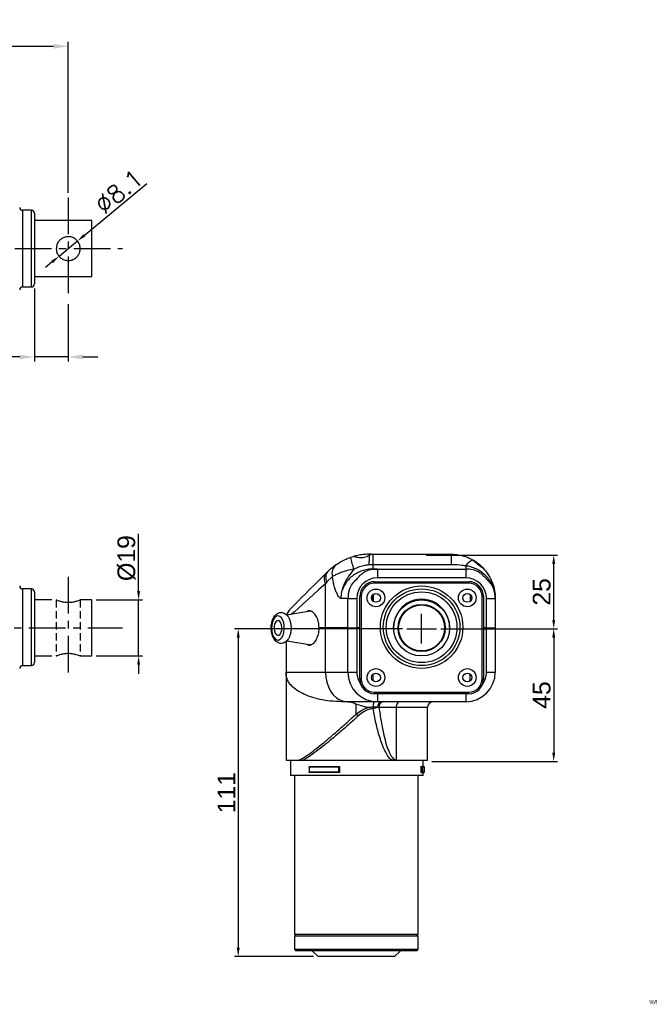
# Model space of a CAD drawing. Extents: x -901 to 3209, y -1525 to 2707.
# Tile 4 of 4: x -481 to -267, y -35 to 299. Entities that reach past the tile are written whole.
import ezdxf

# ---------------------------------------------------------------- set-up
doc = ezdxf.new("R2010")
doc.units = 0
doc.header["$LTSCALE"] = 10
doc.header["$MEASUREMENT"] = 0
doc.header["$PDMODE"] = 3
doc.linetypes.add('CENTER', pattern=[2, 1.25, -0.25, 0.25, -0.25])
doc.linetypes.add('HIDDEN', pattern=[0.375, 0.25, -0.125])
doc.layers.get('0').update_dxf_attribs({"linetype": 'CONTINUOUS'})
doc.layers.get('DEFPOINTS').update_dxf_attribs({"linetype": 'CONTINUOUS'})
for name, color, linetype in [('CE', 2, 'CENTER'), ('DIM', 4, 'CONTINUOUS'), ('DIM0', 4, 'CONTINUOUS'), ('HID', 1, 'HIDDEN')]:
    doc.layers.add(name, color=color, linetype=linetype)
doc.styles.get("Standard").update_dxf_attribs({"font": 'ARIAL.TTF'})
doc.dimstyles.new('FU-2D', dxfattribs={"dimscale": 0, "dimtxt": 5, "dimasz": 5, "dimexe": 1.25, "dimexo": 0.625, "dimgap": 1, "dimtad": 1, "dimdec": 4, "dimtxsty": 'STANDARD', "dimcen": 2.5, "dimazin": 3, "dimtfac": 1, "dimtdec": 4, "dimtmove": 0, "dimatfit": 3, "dimtolj": 1, "dimtzin": 0})

# ---------------------------------------------------------------- blocks, each defined once
blk = doc.blocks.new('*D32')
at = {"layer": 'DEFPOINTS', "color": 0}
for p in [(-456.18, 102.33), (-456.18, 83.33), (-440.3, 83.33)]:
    blk.add_point(p, dxfattribs=at)
at = {"layer": 'DIM', "color": 0}
for p, q in [((-440.3, 105.33), (-440.3, 124.72)), ((-454.68, 102.33), (-439, 102.33)), ((-440.3, 83.33), (-440.3, 102.33)), ((-454.68, 83.33), (-439, 83.33)), ((-440.3, 80.33), (-440.3, 77.33))]:
    blk.add_line(p, q, dxfattribs=at)
for points in [[(-440.8, 105.33), (-439.8, 105.33), (-440.3, 102.33)], [(-440.8, 80.33), (-439.8, 80.33), (-440.3, 83.33)]]:
    blk.add_solid(points, dxfattribs=at)
at = {"layer": 'DIM', "color": 0, "insert": (-444.37, 116.53), "char_height": 6, "attachment_point": 5, "rotation": 90}
blk.add_mtext('\\A1;{\\f????|b0|i0|c0|p54;%%c}19', dxfattribs=at)
blk = doc.blocks.new('*D35')
at = {"layer": 'DEFPOINTS', "color": 0}
for p in [(-461.06, 224.11), (-467.3, 218.95)]:
    blk.add_point(p, dxfattribs=at)
at = {"layer": 'DIM', "color": 0}
for p, q in [((-458.75, 226.02), (-437.52, 243.6)), ((-467.3, 218.95), (-461.06, 224.11)), ((-469.61, 217.03), (-471.92, 215.12))]:
    blk.add_line(p, q, dxfattribs=at)
for points in [[(-459.07, 226.41), (-458.43, 225.64), (-461.06, 224.11)], [(-469.93, 217.42), (-469.29, 216.65), (-467.3, 218.95)]]:
    blk.add_solid(points, dxfattribs=at)
at = {"layer": 'DIM', "color": 0, "insert": (-447.01, 240.94), "char_height": 6, "attachment_point": 5, "rotation": 39.6227}
blk.add_mtext('\\A1;{\\Ftxt,cns|c0;∅8.1}', dxfattribs=at)
blk = doc.blocks.new('*D42')
at = {"layer": 'DEFPOINTS', "color": 0}
for p in [(-339.28, 92.58), (-342.28, 47.58), (-299.45, 47.58)]:
    blk.add_point(p, dxfattribs=at)
at = {"layer": 'DIM', "color": 0}
for p, q in [((-337.78, 92.58), (-298.15, 92.58)), ((-299.45, 89.58), (-299.45, 50.58)), ((-340.78, 47.58), (-298.15, 47.58))]:
    blk.add_line(p, q, dxfattribs=at)
for points in [[(-299.95, 89.58), (-298.95, 89.58), (-299.45, 92.58)], [(-299.95, 50.58), (-298.95, 50.58), (-299.45, 47.58)]]:
    blk.add_solid(points, dxfattribs=at)
at = {"layer": 'DIM', "color": 0, "insert": (-303.51, 70.08), "char_height": 6, "attachment_point": 5, "rotation": 90}
blk.add_mtext('\\A1;45', dxfattribs=at)
blk = doc.blocks.new('*D43')
at = {"layer": 'DEFPOINTS', "color": 0}
for p in [(-349.28, 92.58), (-406.51, -18.67), (-379.43, -18.67)]:
    blk.add_point(p, dxfattribs=at)
at = {"layer": 'DIM', "color": 0}
for p, q in [((-350.78, 92.58), (-407.81, 92.58)), ((-406.51, 89.58), (-406.51, -15.67)), ((-380.93, -18.67), (-407.81, -18.67))]:
    blk.add_line(p, q, dxfattribs=at)
for points in [[(-407.01, 89.58), (-406.01, 89.58), (-406.51, 92.58)], [(-407.01, -15.67), (-406.01, -15.67), (-406.51, -18.67)]]:
    blk.add_solid(points, dxfattribs=at)
at = {"layer": 'DIM', "color": 0, "insert": (-410.52, 36.96), "char_height": 6, "attachment_point": 5, "rotation": 90}
blk.add_mtext('\\A1;111', dxfattribs=at)
blk = doc.blocks.new('*D44')
at = {"layer": 'DEFPOINTS', "color": 0}
for p in [(-344.28, 117.58), (-299.45, 117.58), (-339.28, 92.58)]:
    blk.add_point(p, dxfattribs=at)
at = {"layer": 'DIM', "color": 0}
for p, q in [((-342.78, 117.58), (-298.15, 117.58)), ((-299.45, 95.58), (-299.45, 114.58)), ((-337.78, 92.58), (-298.15, 92.58))]:
    blk.add_line(p, q, dxfattribs=at)
for points in [[(-299.95, 114.58), (-298.95, 114.58), (-299.45, 117.58)], [(-299.95, 95.58), (-298.95, 95.58), (-299.45, 92.58)]]:
    blk.add_solid(points, dxfattribs=at)
at = {"layer": 'DIM', "color": 0, "insert": (-303.52, 105.08), "char_height": 6, "attachment_point": 5, "rotation": 90}
blk.add_mtext('\\A1;25', dxfattribs=at)
blk = doc.blocks.new('*D45')
at = {"layer": 'DEFPOINTS', "color": 0}
for p in [(-475.66, 209.53), (-464.18, 204.15), (-475.66, 184.78)]:
    blk.add_point(p, dxfattribs=at)
at = {"layer": 'DIM', "color": 0}
for p, q in [((-475.66, 208.03), (-475.66, 183.28)), ((-464.18, 202.65), (-464.18, 183.28)), ((-480.66, 184.78), (-509.75, 184.78)), ((-464.18, 184.78), (-475.66, 184.78)), ((-459.18, 184.78), (-454.18, 184.78))]:
    blk.add_line(p, q, dxfattribs=at)
for points in [[(-480.66, 185.61), (-480.66, 183.95), (-475.66, 184.78)], [(-459.18, 185.61), (-459.18, 183.95), (-464.18, 184.78)]]:
    blk.add_solid(points, dxfattribs=at)
at = {"layer": 'DIM', "color": 0, "insert": (-497.7, 190.21), "char_height": 6, "attachment_point": 5}
blk.add_mtext('\\A1;(11.5)', dxfattribs=at)
blk = doc.blocks.new('*D46')
at = {"layer": 'DEFPOINTS', "color": 0}
for p in [(-464.18, 290.17), (-721.18, 238.9), (-464.18, 238.9)]:
    blk.add_point(p, dxfattribs=at)
at = {"layer": 'DIM', "color": 0}
for p, q in [((-721.18, 240.4), (-721.18, 291.67)), ((-464.18, 240.4), (-464.18, 291.67)), ((-716.18, 290.17), (-469.18, 290.17))]:
    blk.add_line(p, q, dxfattribs=at)
for points in [[(-716.18, 291.01), (-716.18, 289.34), (-721.18, 290.17)], [(-469.18, 291.01), (-469.18, 289.34), (-464.18, 290.17)]]:
    blk.add_solid(points, dxfattribs=at)
at = {"layer": 'DIM', "color": 0, "insert": (-592.68, 295.25), "char_height": 6, "attachment_point": 5}
blk.add_mtext('\\A1;{\\H1.167x;257}', dxfattribs=at)

msp = doc.modelspace()

# ---------------------------------------------------------------- linework, layer by layer
at = {"color": 7, "linetype": 'CONTINUOUS'}
for p, q in [((-479.661, 234.529), (-479.661, 208.529)), ((-476.661, 234.529), (-479.661, 234.529)), ((-476.661, 208.529), (-476.661, 234.529)), ((-475.661, 233.529), (-475.661, 209.529)), ((-456.18, 231.029), (-475.661, 231.029)), ((-456.18, 212.029), (-456.18, 231.029)), ((-475.661, 212.029), (-456.18, 212.029)), ((-479.661, 208.529), (-476.661, 208.529)), ((-368.466, 116.757), (-367.175, 117.151)), ((-361.376, 117.834), (-361.992, 117.834)), ((-361.377, 117.834), (-360.816, 117.834)), ((-360.816, 117.834), (-334.276, 117.834)), ((-360.816, 117.834), (-360.816, 114.263)), ((-334.276, 117.834), (-334.276, 114.263)), ((-360.816, 114.263), (-362.138, 114.21)), ((-334.276, 114.263), (-360.816, 114.263)), ((-360.816, 114.263), (-360.816, 112.834)), ((-329.276, 113.88), (-329.276, 112.834)), ((-327.121, 116.018), (-326.923, 115.871)), ((-376.72, 111.39), (-376.134, 111.977)), ((-374.531, 110.251), (-376.409, 108.441)), ((-360.816, 112.834), (-359.276, 112.834)), ((-359.276, 112.834), (-359.276, 109.834)), ((-359.276, 112.834), (-329.276, 112.834)), ((-329.276, 112.834), (-329.276, 109.834)), ((-376.409, 108.441), (-376.912, 107.854)), ((-376.912, 92.834), (-376.912, 107.854)), ((-360.276, 108.534), (-328.276, 108.534)), ((-360.276, 108.034), (-360.276, 108.534)), ((-328.276, 108.034), (-360.276, 108.034)), ((-329.276, 109.834), (-359.276, 109.834)), ((-328.276, 108.034), (-328.276, 108.534)), ((-479.661, 106.084), (-479.661, 80.084)), ((-476.661, 106.084), (-479.661, 106.084)), ((-476.661, 80.084), (-476.661, 106.084)), ((-475.661, 105.084), (-475.661, 81.084)), ((-361.182, 103.557), (-361.182, 102.512)), ((-360.771, 104.157), (-360.771, 101.912)), ((-327.771, 104.148), (-327.771, 101.921)), ((-327.77, 104.147), (-327.77, 101.922)), ((-327.37, 103.557), (-327.37, 102.512)), ((-469.73, 102.334), (-475.661, 102.334)), ((-456.18, 102.334), (-460.183, 102.334)), ((-456.18, 83.334), (-456.18, 102.334)), ((-369.276, 102.834), (-371.684, 102.834)), ((-369.276, 92.834), (-369.276, 102.834)), ((-369.276, 102.834), (-366.276, 102.834)), ((-366.276, 102.834), (-366.276, 92.834)), ((-365.276, 75.534), (-365.276, 103.534)), ((-364.776, 103.534), (-365.276, 103.534)), ((-364.776, 103.534), (-364.776, 75.534)), ((-323.276, 103.534), (-323.776, 103.534)), ((-323.776, 75.534), (-323.776, 103.534)), ((-323.276, 103.534), (-323.276, 75.534)), ((-322.276, 102.834), (-319.276, 102.834)), ((-322.276, 92.834), (-322.276, 102.834)), ((-319.276, 102.834), (-319.276, 92.834)), ((-382.04, 98.525), (-390.037, 97.197)), ((-382.21, 98.496), (-381.852, 98.605)), ((-376.912, 92.834), (-379.068, 92.834)), ((-376.912, 92.834), (-379.068, 92.834)), ((-369.276, 92.834), (-376.912, 92.834)), ((-376.912, 77.834), (-376.912, 92.834)), ((-369.276, 92.834), (-376.912, 92.834)), ((-369.276, 92.834), (-366.276, 92.834)), ((-369.276, 77.834), (-369.276, 92.834)), ((-369.276, 92.834), (-366.276, 92.834)), ((-365.276, 92.834), (-366.276, 92.834)), ((-366.276, 92.834), (-366.276, 77.834)), ((-365.276, 92.834), (-366.276, 92.834)), ((-322.276, 92.834), (-323.276, 92.834)), ((-322.276, 92.834), (-323.276, 92.834)), ((-322.276, 92.834), (-319.276, 92.834)), ((-322.276, 77.834), (-322.276, 92.834)), ((-322.276, 92.834), (-319.276, 92.834)), ((-319.276, 92.834), (-319.276, 77.834)), ((-390.276, 88.246), (-390.276, 77.834)), ((-390.039, 88.472), (-381.811, 87.106)), ((-381.905, 87.074), (-382.21, 87.172)), ((-475.661, 83.334), (-469.73, 83.334)), ((-460.183, 83.334), (-456.18, 83.334)), ((-479.661, 80.084), (-476.661, 80.084)), ((-390.276, 77.834), (-390.276, 48.212)), ((-390.276, 77.834), (-376.912, 77.834)), ((-376.912, 77.834), (-369.276, 77.834)), ((-369.276, 77.834), (-366.276, 77.834)), ((-360.77, 74.912), (-360.77, 77.157)), ((-327.771, 74.921), (-327.771, 77.148)), ((-327.77, 74.922), (-327.77, 77.147)), ((-322.276, 77.834), (-319.276, 77.834)), ((-364.776, 75.534), (-365.276, 75.534)), ((-323.276, 75.534), (-323.776, 75.534)), ((-360.276, 71.034), (-328.276, 71.034)), ((-360.276, 70.534), (-360.276, 71.034)), ((-328.276, 70.534), (-360.276, 70.534)), ((-359.276, 70.534), (-359.276, 67.834)), ((-329.276, 70.534), (-329.276, 67.834)), ((-328.276, 70.534), (-328.276, 71.034)), ((-369.458, 67.834), (-371.517, 67.834)), ((-359.276, 67.834), (-369.458, 67.834)), ((-366.456, 63.631), (-366.456, 66.962)), ((-329.276, 67.834), (-359.276, 67.834)), ((-360.766, 65.514), (-360.769, 65.509)), ((-360.748, 65.966), (-360.748, 65.967)), ((-359.196, 65.966), (-360.748, 65.966)), ((-352.888, 65.834), (-358.743, 65.834)), ((-342.276, 65.834), (-352.888, 65.834)), ((-352.888, 65.834), (-352.888, 47.834)), ((-342.276, 47.834), (-342.276, 65.834)), ((-386.061, 47.834), (-390.25, 47.834)), ((-388.776, 47.834), (-388.776, 42.834)), ((-354.096, 47.834), (-384.672, 47.834)), ((-352.888, 47.834), (-354.096, 47.834)), ((-342.276, 47.834), (-352.888, 47.834)), ((-343.776, 45.834), (-343.776, 47.834)), ((-382.456, 45.776), (-382.456, 43.893)), ((-382.398, 45.834), (-372.177, 45.834)), ((-372.177, 43.834), (-382.398, 43.834)), ((-382.396, 45.634), (-382.396, 44.034)), ((-372.423, 45.634), (-382.396, 45.634)), ((-382.396, 44.034), (-372.423, 44.034)), ((-372.423, 44.034), (-372.423, 45.634)), ((-372.099, 45.834), (-372.177, 45.834)), ((-372.177, 45.834), (-372.177, 43.834)), ((-372.177, 45.834), (-372.177, 45.834)), ((-372.099, 43.834), (-372.177, 43.834)), ((-372.177, 43.834), (-372.177, 43.834)), ((-372.099, 45.834), (-372.099, 43.834)), ((-344.543, 45.834), (-344.254, 45.834)), ((-344.543, 45.834), (-344.543, 43.834)), ((-344.543, 43.834), (-344.254, 43.834)), ((-344.254, 45.834), (-344.253, 45.834)), ((-344.254, 43.834), (-344.254, 45.834)), ((-344.254, 43.834), (-344.253, 43.834)), ((-344.253, 45.834), (-343.476, 45.834)), ((-343.476, 43.834), (-344.253, 43.834)), ((-343.276, 45.634), (-344.008, 45.634)), ((-344.008, 45.634), (-344.008, 44.034)), ((-344.008, 44.034), (-343.276, 44.034)), ((-343.776, 42.834), (-343.776, 43.834)), ((-343.276, 44.034), (-343.276, 45.634)), ((-366.276, 42.834), (-388.776, 42.834)), ((-387.426, 42.834), (-387.426, -11.166)), ((-343.776, 42.834), (-366.276, 42.834)), ((-345.426, -11.166), (-345.426, 42.834)), ((-376.926, -11.166), (-387.426, -11.166)), ((-386.926, -11.166), (-387.426, -11.666)), ((-384.612, -11.666), (-387.426, -11.666)), ((-387.426, -11.666), (-387.426, -16.166)), ((-345.426, -11.666), (-384.612, -11.666)), ((-345.426, -11.166), (-376.926, -11.166)), ((-345.426, -11.666), (-345.926, -11.166)), ((-345.426, -16.166), (-345.426, -11.666)), ((-387.426, -16.166), (-384.612, -16.166)), ((-387.426, -16.166), (-386.926, -16.666)), ((-384.179, -16.666), (-386.926, -16.666)), ((-384.612, -16.166), (-345.426, -16.166)), ((-345.926, -16.666), (-384.179, -16.666)), ((-381.426, -16.666), (-379.426, -18.666)), ((-353.426, -18.666), (-351.426, -16.666)), ((-345.926, -16.666), (-345.426, -16.166)), ((-353.426, -18.666), (-379.426, -18.666))]:
    msp.add_line(p, q, dxfattribs=at)
at = {"color": 7, "linetype": 'CONTINUOUS', "flags": 128}
for points in [[(-388.811, 99.299), (-388.707, 99.403), (-388.394, 99.716), (-387.874, 100.236), (-387.15, 100.961), (-386.223, 101.887), (-385.1, 103.011), (-383.783, 104.327), (-382.28, 105.83), (-380.597, 107.513), (-378.741, 109.369), (-376.72, 111.39)], [(-376.912, 107.854), (-379.145, 105.834), (-381.197, 103.978), (-383.057, 102.294), (-384.718, 100.791), (-386.173, 99.475), (-387.415, 98.351), (-388.389, 97.471)], [(-393.537, 96.82), (-394.084, 96.408), (-394.553, 95.731), (-394.908, 94.839), (-395.123, 93.798), (-395.182, 92.686), (-395.081, 91.585), (-394.827, 90.577), (-394.439, 89.736), (-393.946, 89.124), (-393.384, 88.788), (-392.796, 88.752), (-392.224, 89.019), (-391.711, 89.569), (-391.295, 90.361), (-391.007, 91.336), (-390.869, 92.423), (-390.89, 93.54), (-391.07, 94.604), (-391.394, 95.538), (-391.838, 96.271), (-392.371, 96.749), (-392.951, 96.937), (-393.537, 96.82)], [(-393.335, 95.262), (-393.754, 94.912), (-394.084, 94.311), (-394.286, 93.532), (-394.335, 92.668), (-394.226, 91.825), (-393.972, 91.104), (-393.602, 90.591), (-393.163, 90.349), (-392.707, 90.407), (-392.288, 90.757), (-391.958, 91.358), (-391.756, 92.137), (-391.707, 93), (-391.816, 93.844), (-392.07, 94.565), (-392.439, 95.078), (-392.879, 95.32), (-393.335, 95.262)], [(-376.912, 77.834), (-376.799, 76.098), (-376.463, 74.414), (-375.914, 72.834), (-375.168, 71.407), (-374.249, 70.174), (-373.185, 69.174), (-372.007, 68.437), (-370.752, 67.986), (-369.458, 67.834)], [(-351.772, 67.834), (-351.99, 67.796), (-352.199, 67.682), (-352.392, 67.497), (-352.561, 67.249), (-352.7, 66.946), (-352.803, 66.6), (-352.866, 66.225), (-352.888, 65.834)]]:
    msp.add_lwpolyline(points, dxfattribs=at)
at = {"color": 7, "linetype": 'CONTINUOUS'}
for centre, radius in [((-344.276, 93.084), 14), ((-359.776, 103.034), 3), ((-359.776, 103.034), 1.5), ((-344.276, 93.084), 13), ((-344.276, 93.084), 12), ((-328.776, 103.034), 3), ((-328.776, 103.034), 1.5), ((-344.276, 92.834), 9.5), ((-344.276, 92.834), 8), ((-344.276, 92.834), 7.8), ((-359.776, 76.034), 3), ((-359.776, 76.034), 1.5), ((-328.776, 76.034), 3), ((-328.776, 76.034), 1.5)]:
    msp.add_circle(centre, radius, dxfattribs=at)
for centre, radius, start, end in [((-479.661, 235.529), 1, 180, 270), ((-476.661, 233.529), 1, 0, 90), ((-479.661, 207.529), 1, 90, 180), ((-476.661, 209.529), 1, 270, 0), ((-302.581, 114.194), 59.557, 176.81979, 179.98438), ((-370.816, 111.347), 3.874, 128.21732, 196.43019), ((-339.914, 123.094), 29.247, 192.51323, 200.71796), ((-325.583, 111.903), 4.189, 108.65775, 151.8291), ((-374.2, 109.48), 3.162, 142.84588, 210.94574), ((-373.611, 110.001), 3.204, 141.93999, 209.14664), ((-359.276, 102.834), 10, 90, 116.85965), ((-329.276, 102.834), 10, 63.14035, 90), ((-479.661, 107.084), 1, 180, 270), ((-359.276, 102.834), 7, 90, 180), ((-360.276, 103.534), 5, 90, 180), ((-360.276, 103.534), 4.5, 90, 180), ((-329.276, 102.834), 7, 0, 90), ((-328.276, 103.534), 5, 0, 90), ((-328.276, 103.534), 4.5, 0, 90), ((-476.661, 105.084), 1, 0, 90), ((-359.276, 102.834), 10, 161.47651, 180), ((-329.276, 102.834), 10, 0, 18.52349), ((-344.276, 93.084), 9.5, 0, 181.50796), ((-385.276, 95.763), 5, 135, 163.51306), ((-476.661, 81.084), 1, 270, 0), ((-479.661, 79.084), 1, 90, 180), ((-359.276, 77.834), 10, 180, 270), ((-359.276, 77.834), 7, 180, 216.11948), ((-329.276, 77.834), 10, 270, 0), ((-329.276, 77.834), 7, 323.88066, 0), ((-360.276, 75.534), 5, 180, 270), ((-360.276, 75.534), 4.5, 180, 270), ((-328.276, 75.534), 4.5, 270, 0), ((-328.276, 75.534), 5, 270, 0), ((-357.455, 66.114), 1.747, 100.11101, 184.86182), ((-356.879, 65.973), 1.869, 94.98892, 184.24211), ((-340.276, 65.834), 2, 90, 180), ((-351.686, 78.016), 20.618, 224.2421, 226.82411), ((-362.351, 73.965), 8.598, 280.62427, 291.52612), ((-358.703, 50.507), 5.326, 329.88141, 337.69118), ((-343.476, 45.634), 0.2, 0, 90), ((-343.476, 44.034), 0.2, 270, 0)]:
    msp.add_arc(centre, radius, start, end, dxfattribs=at)
for points, knots in [([(-468.23, 221.529), (-468.189, 221.963), (-468.108, 222.83), (-467.475, 223.995), (-466.518, 224.931), (-465.262, 225.515), (-463.898, 225.64), (-462.628, 225.339), (-461.52, 224.675), (-460.64, 223.654), (-460.135, 222.358), (-460.095, 220.997), (-460.47, 219.747), (-461.211, 218.67), (-462.296, 217.854), (-463.621, 217.439), (-464.966, 217.488), (-466.177, 217.931), (-467.212, 218.733), (-467.964, 219.875), (-468.217, 220.89), (-468.228, 221.441), (-468.23, 221.529)], [0, 0, 0, 0, 0.0505215, 0.1009515, 0.1537891, 0.2093357, 0.2620747, 0.3105748, 0.3601647, 0.4141571, 0.469461, 0.521122, 0.570099, 0.6206318, 0.6749349, 0.7301115, 0.7808741, 0.8290895, 0.8802988, 0.9354757, 0.9897269, 1, 1, 1, 1]), ([(-361.992, 117.834), (-361.998, 117.834), (-362.205, 117.834), (-362.709, 117.827), (-363.621, 117.776), (-364.603, 117.671), (-365.548, 117.523), (-366.361, 117.356), (-366.939, 117.214), (-367.149, 117.158), (-367.171, 117.152), (-367.175, 117.151)], [0, 0, 0, 0, 0.0044495, 0.1413817, 0.2778169, 0.4137868, 0.5507243, 0.6900289, 0.8306071, 0.9688833, 1, 1, 1, 1]), ([(-367.175, 117.151), (-367.154, 117.138), (-367.112, 117.113), (-366.665, 116.96), (-365.979, 116.787), (-365.092, 116.686), (-364.155, 116.759), (-363.282, 116.979), (-362.566, 117.256), (-362.203, 117.425), (-362.047, 117.498)], [0, 0, 0, 0, 0.1298643, 0.2595643, 0.393562, 0.5303805, 0.6562569, 0.7737698, 0.902645, 1, 1, 1, 1]), ([(-362.047, 117.498), (-361.873, 117.585), (-361.54, 117.751), (-361.393, 117.83), (-361.379, 117.834), (-361.377, 117.834)], [0, 0, 0, 0, 0.4779126, 0.9177115, 1, 1, 1, 1]), ([(-334.276, 117.834), (-334.03, 117.831), (-332.986, 117.815), (-331.15, 117.566), (-329.366, 117.038), (-328.035, 116.489), (-327.464, 116.195), (-327.121, 116.018)], [0, 0, 0, 0, 0.0985815, 0.4191126, 0.7395794, 0.8436178, 1, 1, 1, 1]), ([(-376.134, 111.977), (-375.654, 112.431), (-374.688, 113.346), (-373.706, 114.041), (-373.212, 114.39)], [0, 0, 0, 0, 0.4965269, 1, 1, 1, 1]), ([(-373.212, 114.39), (-372.749, 114.689), (-371.792, 115.307), (-370.108, 116.153), (-368.949, 116.58), (-368.466, 116.757)], [0, 0, 0, 0, 0.3530458, 0.7307527, 1, 1, 1, 1]), ([(-362.138, 114.21), (-362.597, 114.159), (-363.709, 114.035), (-365.452, 113.584), (-366.66, 113.029), (-367.27, 112.748)], [0, 0, 0, 0, 0.25801499, 0.62499364, 1, 1, 1, 1]), ([(-329.276, 113.88), (-329.583, 113.927), (-330.047, 113.999), (-331.546, 114.175), (-332.909, 114.257), (-334.112, 114.262), (-334.276, 114.263)], [0, 0, 0, 0, 0.1860217, 0.2815511, 0.9022087, 1, 1, 1, 1]), ([(-319.518, 104.984), (-319.578, 105.285), (-319.754, 106.183), (-320.343, 107.618), (-321.194, 109.057), (-322.281, 110.394), (-323.594, 111.601), (-325.264, 112.668), (-327.076, 113.432), (-328.427, 113.763), (-329.172, 113.866), (-329.276, 113.88)], [0, 0, 0, 0, 0.0652578, 0.194799, 0.3280597, 0.4205604, 0.5612133, 0.7062534, 0.8402277, 0.9778113, 1, 1, 1, 1]), ([(-322.483, 112.069), (-322.683, 112.328), (-323.222, 113.03), (-324.291, 114.065), (-325.418, 114.96), (-326.31, 115.555), (-326.907, 115.903), (-327.183, 116.052), (-327.152, 116.035), (-327.144, 116.031)], [0, 0, 0, 0, 0.1402029, 0.3798356, 0.5515932, 0.6926374, 0.8344804, 0.9571835, 1, 1, 1, 1]), ([(-326.923, 115.871), (-326.762, 115.733), (-326.397, 115.421), (-325.538, 114.697), (-324.463, 113.861), (-323.269, 112.96), (-322.652, 112.269), (-322.341, 111.921)], [0, 0, 0, 0, 0.1551251, 0.3492116, 0.5465296, 0.7715851, 1, 1, 1, 1]), ([(-367.27, 112.748), (-368.012, 112.602), (-369.287, 112.353), (-370.971, 111.853), (-372.333, 111.351), (-373.561, 110.798), (-374.205, 110.435), (-374.531, 110.251)], [0, 0, 0, 0, 0.2547065, 0.4371999, 0.6247709, 0.8097581, 1, 1, 1, 1]), ([(-371.684, 102.834), (-371.686, 102.835), (-371.688, 102.835), (-371.691, 102.835), (-371.693, 102.835), (-371.698, 102.836), (-371.704, 102.837), (-371.711, 102.839), (-371.728, 102.844), (-371.748, 102.851), (-371.807, 102.879), (-371.95, 102.969), (-372.253, 103.269), (-372.71, 103.936), (-373.229, 104.99), (-373.735, 106.368), (-374.158, 107.951), (-374.407, 109.293), (-374.508, 110.071), (-374.531, 110.251)], [0, 0, 0, 0, 0.0016008, 0.001964, 0.0022668, 0.002557, 0.0064029, 0.0067158, 0.0078201, 0.0194356, 0.0217046, 0.0530229, 0.128454, 0.2549848, 0.4161218, 0.5776129, 0.7608989, 0.9443602, 1, 1, 1, 1]), ([(-360.816, 112.834), (-361.432, 112.805), (-362.682, 112.745), (-364.498, 112.266), (-366.231, 111.514), (-367.798, 110.492), (-369.182, 109.215), (-370.288, 107.761), (-371.101, 106.145), (-371.595, 104.497), (-371.655, 103.367), (-371.684, 102.834)], [0, 0, 0, 0, 0.1131294, 0.229423, 0.34277, 0.4592568, 0.5715307, 0.6872919, 0.7929382, 0.9023241, 1, 1, 1, 1]), ([(-367.27, 112.748), (-367.897, 111.977), (-369.143, 110.448), (-370.598, 107.869), (-371.382, 105.642), (-371.645, 103.932), (-371.683, 103.209), (-371.684, 102.842), (-371.684, 102.834)], [0, 0, 0, 0, 0.2680587, 0.53238205, 0.80545805, 0.90120204, 0.99799357, 1, 1, 1, 1]), ([(-368.758, 106.011), (-368.473, 106.607), (-367.899, 107.808), (-366.425, 109.322), (-365.242, 110.559), (-364.425, 111.316), (-364, 111.644), (-363.828, 111.737), (-363.794, 111.756)], [0, 0, 0, 0, 0.2684546, 0.5406642, 0.7525903, 0.8799926, 0.9761034, 1, 1, 1, 1]), ([(-363.376, 111.955), (-363.397, 111.947), (-363.433, 111.933), (-363.681, 111.809), (-363.782, 111.759)], [0, 0, 0, 0, 0.59250446, 1, 1, 1, 1]), ([(-324.735, 111.74), (-324.826, 111.787), (-325.077, 111.916), (-325.209, 111.97), (-325.165, 111.95), (-325.16, 111.948)], [0, 0, 0, 0, 0.334811, 0.9247192, 1, 1, 1, 1]), ([(-324.758, 111.756), (-324.59, 111.648), (-324.202, 111.397), (-323.315, 110.559), (-322.196, 109.408), (-320.897, 108.004), (-320.114, 106.885), (-319.848, 106.159), (-319.794, 106.011)], [0, 0, 0, 0, 0.1073716, 0.2492754, 0.463403, 0.6844998, 0.9360752, 1, 1, 1, 1]), ([(-322.341, 111.921), (-321.92, 111.315), (-321.068, 110.089), (-320.104, 107.931), (-319.436, 105.512), (-319.277, 103.746), (-319.276, 102.847), (-319.276, 102.834)], [0, 0, 0, 0, 0.2174446, 0.4397504, 0.7141876, 0.9960382, 1, 1, 1, 1]), ([(-321.376, 110.489), (-321.386, 110.506), (-321.409, 110.546), (-321.641, 110.918), (-321.906, 111.355), (-322.181, 111.693), (-322.239, 111.764)], [0, 0, 0, 0, 0.2040701, 0.4638421, 0.8871664, 1, 1, 1, 1]), ([(-368.738, 106.047), (-368.813, 105.822), (-368.944, 105.426), (-369.065, 104.893), (-369.132, 104.534), (-369.164, 104.33), (-369.176, 104.247), (-369.175, 104.25), (-369.175, 104.251)], [0, 0, 0, 0, 0.3249531, 0.5732635, 0.7931167, 0.8802921, 0.9684505, 1, 1, 1, 1]), ([(-319.376, 104.245), (-319.377, 104.252), (-319.379, 104.269), (-319.411, 104.483), (-319.543, 105.283), (-319.868, 106.081), (-320.111, 106.679)], [0, 0, 0, 0, 0.0516649, 0.1236662, 0.3437356, 1, 1, 1, 1]), ([(-319.276, 102.834), (-319.276, 102.842), (-319.276, 103.327), (-319.329, 103.81), (-319.382, 104.286)], [0, 0, 0, 0, 0.01626533, 1, 1, 1, 1]), ([(-460.183, 102.311), (-460.17, 102.317), (-460.127, 102.335), (-460.486, 102.183), (-461.207, 101.914), (-462.297, 101.602), (-463.62, 101.408), (-464.966, 101.432), (-466.177, 101.634), (-467.212, 101.932), (-467.964, 102.219), (-468.217, 102.328), (-468.228, 102.333), (-468.23, 102.334)], [0, 0, 0, 0, 0.0423712, 0.1403122, 0.2413644, 0.3499561, 0.4602947, 0.5618064, 0.6582244, 0.7606293, 0.8709685, 0.9794566, 1, 1, 1, 1]), ([(-392.984, 97.85), (-393.149, 97.76), (-393.547, 97.543), (-394.082, 97.01), (-394.58, 96.255), (-394.969, 95.317), (-395.225, 94.244), (-395.335, 93.101), (-395.294, 91.946), (-395.104, 90.829), (-394.762, 89.791), (-394.285, 88.917), (-393.697, 88.249), (-393.034, 87.801), (-392.284, 87.566), (-391.501, 87.583), (-390.765, 87.85), (-390.13, 88.314), (-389.585, 88.96), (-389.132, 89.796), (-388.797, 90.8), (-388.603, 91.912), (-388.558, 93.067), (-388.663, 94.211), (-388.918, 95.299), (-389.326, 96.29), (-389.866, 97.089), (-390.509, 97.664), (-391.208, 98.008), (-391.967, 98.124), (-392.571, 98.027), (-392.896, 97.888), (-392.984, 97.85)], [0, 0, 0, 0, 0.0225076, 0.054467, 0.0886029, 0.1251114, 0.1621014, 0.1987993, 0.2353848, 0.272187, 0.3095496, 0.3479604, 0.3820595, 0.413423, 0.4431825, 0.4752381, 0.5056898, 0.5361765, 0.5687189, 0.6040575, 0.6410452, 0.6779137, 0.7145248, 0.7511694, 0.7881551, 0.8259104, 0.8648824, 0.8975806, 0.927986, 0.9574577, 0.9885474, 1, 1, 1, 1]), ([(-379.068, 92.834), (-379.107, 93.484), (-379.187, 94.785), (-379.796, 96.514), (-380.665, 97.843), (-381.696, 98.577), (-382.591, 98.749), (-383.049, 98.436), (-383.199, 98.332)], [0, 0, 0, 0, 0.1816407, 0.3632545, 0.5455663, 0.7283395, 0.9103572, 1, 1, 1, 1]), ([(-383.261, 87.347), (-383.195, 87.287), (-382.84, 86.962), (-382.045, 86.994), (-381.004, 87.501), (-380.059, 88.655), (-379.366, 90.266), (-379.091, 91.754), (-379.072, 92.62), (-379.068, 92.834)], [0, 0, 0, 0, 0.0406046, 0.2205517, 0.399722, 0.5792817, 0.7597971, 0.9403535, 1, 1, 1, 1]), ([(-468.23, 83.334), (-468.189, 83.351), (-468.108, 83.387), (-467.475, 83.64), (-466.518, 83.95), (-465.262, 84.208), (-463.898, 84.27), (-462.629, 84.127), (-461.517, 83.854), (-460.653, 83.553), (-460.162, 83.347), (-460.177, 83.354), (-460.183, 83.356)], [0, 0, 0, 0, 0.10105642, 0.20192993, 0.307619, 0.41872698, 0.52421896, 0.62123214, 0.7204252, 0.82842428, 0.93904678, 1, 1, 1, 1]), ([(-371.517, 67.834), (-372.783, 67.878), (-375.349, 67.965), (-378.835, 68.573), (-381.99, 69.44), (-384.807, 70.59), (-387.188, 72.006), (-388.735, 73.44), (-389.552, 74.652), (-389.918, 75.48), (-390.098, 76.094), (-390.196, 76.604), (-390.245, 77.019), (-390.268, 77.402), (-390.275, 77.643), (-390.276, 77.785), (-390.276, 77.834)], [0, 0, 0, 0, 0.1163896, 0.236018, 0.3560353, 0.478738, 0.615613, 0.7558335, 0.8377262, 0.8930238, 0.9298911, 0.9545255, 0.9783056, 0.9880716, 0.9958968, 1, 1, 1, 1]), ([(-366.456, 66.962), (-367.027, 67.176), (-368.178, 67.609), (-369.366, 67.759), (-369.965, 67.834)], [0, 0, 0, 0, 0.49589935, 1, 1, 1, 1]), ([(-362.465, 65.834), (-362.481, 65.837), (-362.518, 65.844), (-362.704, 65.88), (-363.295, 66.001), (-364.608, 66.339), (-365.733, 66.718), (-366.456, 66.962)], [0, 0, 0, 0, 0.011663, 0.0270622, 0.1369047, 0.4457071, 1, 1, 1, 1]), ([(-360.367, 67.834), (-360.372, 67.834), (-360.392, 67.833), (-360.454, 67.8), (-360.551, 67.631), (-360.653, 67.21), (-360.726, 66.636), (-360.74, 66.19), (-360.748, 65.967)], [0, 0, 0, 0, 0.0259228, 0.1034, 0.3275583, 0.5517081, 0.7758536, 1, 1, 1, 1]), ([(-386.061, 47.834), (-385.257, 48.285), (-383.745, 49.133), (-381.124, 51.025), (-378.446, 53.124), (-375.614, 55.486), (-372.653, 58.053), (-369.595, 60.773), (-367.502, 62.678), (-366.456, 63.631)], [0, 0, 0, 0, 0.15417742, 0.29011177, 0.42877189, 0.56878638, 0.70886484, 0.85441793, 1, 1, 1, 1]), ([(-366.456, 63.631), (-365.775, 64.144), (-364.553, 65.065), (-363.106, 65.598), (-362.465, 65.834)], [0, 0, 0, 0, 0.5568045, 1, 1, 1, 1]), ([(-360.77, 65.509), (-361.063, 65.464), (-362.156, 65.297), (-363.952, 64.499), (-365.186, 63.481), (-365.793, 62.981)], [0, 0, 0, 0, 0.1574429, 0.585667, 1, 1, 1, 1]), ([(-360.748, 65.967), (-360.748, 65.967), (-360.788, 65.967), (-361.37, 65.934), (-361.939, 65.882), (-362.465, 65.834)], [0, 0, 0, 0, 0.0000126, 0.0744262, 1, 1, 1, 1]), ([(-354.096, 47.834), (-354.34, 48), (-355.14, 48.545), (-356.3, 50.203), (-357.496, 52.736), (-358.706, 56.295), (-359.827, 60.584), (-360.455, 63.868), (-360.77, 65.511)], [0, 0, 0, 0, 0.0507475, 0.1663388, 0.3223733, 0.4926245, 0.7462307, 1, 1, 1, 1]), ([(-360.748, 65.966), (-360.746, 65.918), (-360.743, 65.791), (-360.744, 65.644), (-360.755, 65.542), (-360.762, 65.518), (-360.765, 65.514), (-360.766, 65.514)], [0, 0, 0, 0, 0.3146968, 0.8366742, 0.9679567, 0.9954433, 1, 1, 1, 1]), ([(-358.743, 65.834), (-358.844, 65.867), (-358.983, 65.911), (-359.151, 65.955), (-359.196, 65.966)], [0, 0, 0, 0, 0.73211158, 1, 1, 1, 1]), ([(-358.743, 65.834), (-358.512, 64.256), (-358.051, 61.099), (-357.229, 56.926), (-356.341, 53.42), (-355.452, 50.91), (-354.599, 49.233), (-353.961, 48.654), (-353.775, 48.485)], [0, 0, 0, 0, 0.2566116, 0.5131245, 0.6881492, 0.8446795, 0.9548339, 1, 1, 1, 1]), ([(-365.793, 62.981), (-366.814, 62.059), (-368.857, 60.215), (-371.932, 57.52), (-374.997, 54.915), (-377.962, 52.508), (-380.764, 50.379), (-382.992, 48.832), (-384.226, 48.099), (-384.672, 47.834)], [0, 0, 0, 0, 0.1512325, 0.3024365, 0.4591759, 0.6158346, 0.7638477, 0.9146202, 1, 1, 1, 1]), ([(-390.276, 48.212), (-390.276, 48.184), (-390.275, 48.122), (-390.27, 48.015), (-390.261, 47.918), (-390.253, 47.86), (-390.25, 47.834)], [0, 0, 0, 0, 0.1512282, 0.3417877, 0.7009444, 1, 1, 1, 1]), ([(-384.672, 47.834), (-384.962, 47.834), (-385.462, 47.834), (-385.884, 47.834), (-386.061, 47.834)], [0, 0, 0, 0, 0.5822704, 1, 1, 1, 1]), ([(-353.775, 48.485), (-353.487, 48.272), (-353.193, 48.056), (-352.892, 47.838), (-352.888, 47.834)], [0, 0, 0, 0, 0.9851762, 1, 1, 1, 1]), ([(-382.396, 45.634), (-382.397, 45.635), (-382.413, 45.658), (-382.441, 45.705), (-382.459, 45.765), (-382.453, 45.807), (-382.433, 45.83), (-382.409, 45.833), (-382.398, 45.834)], [0, 0, 0, 0, 0.0074463, 0.25291551, 0.52466991, 0.72097274, 0.86013942, 1, 1, 1, 1]), ([(-382.398, 43.834), (-382.409, 43.836), (-382.433, 43.839), (-382.453, 43.862), (-382.459, 43.904), (-382.441, 43.964), (-382.413, 44.011), (-382.397, 44.034), (-382.396, 44.034)], [0, 0, 0, 0, 0.1398622, 0.2790258, 0.4753292, 0.7470907, 0.9925537, 1, 1, 1, 1]), ([(-372.423, 45.634), (-372.423, 45.635), (-372.401, 45.658), (-372.353, 45.705), (-372.285, 45.765), (-372.231, 45.807), (-372.195, 45.83), (-372.183, 45.833), (-372.177, 45.834)], [0, 0, 0, 0, 0.0074495, 0.2529267, 0.5246659, 0.7209457, 0.8601346, 1, 1, 1, 1]), ([(-372.177, 43.834), (-372.183, 43.836), (-372.195, 43.839), (-372.231, 43.862), (-372.285, 43.904), (-372.353, 43.964), (-372.401, 44.011), (-372.423, 44.034), (-372.423, 44.034)], [0, 0, 0, 0, 0.139867, 0.2790529, 0.4753332, 0.7470795, 0.9925505, 1, 1, 1, 1]), ([(-344.008, 45.634), (-344.008, 45.635), (-344.014, 45.658), (-344.034, 45.705), (-344.083, 45.765), (-344.143, 45.807), (-344.2, 45.83), (-344.235, 45.833), (-344.253, 45.834)], [0, 0, 0, 0, 0.0074622, 0.2529285, 0.5246689, 0.7209562, 0.8601507, 1, 1, 1, 1]), ([(-344.253, 43.834), (-344.235, 43.836), (-344.2, 43.839), (-344.143, 43.862), (-344.083, 43.904), (-344.034, 43.964), (-344.014, 44.011), (-344.008, 44.034), (-344.008, 44.034)], [0, 0, 0, 0, 0.139851, 0.2790424, 0.4753302, 0.7470777, 0.9925378, 1, 1, 1, 1])]:
    msp.add_open_spline(points, degree=3, knots=knots, dxfattribs=at)
at = {"layer": 'CE'}
for p, q in [((-464.18, 238.903), (-464.18, 204.152)), ((-464.18, 238.903), (-464.18, 204.152)), ((-742.338, 221.528), (-445.794, 221.528)), ((-464.18, 110.209), (-464.18, 75.457)), ((-344.276, 87.584), (-344.276, 97.584)), ((-737.56, 92.833), (-445.794, 92.833)), ((-349.276, 92.584), (-339.276, 92.584))]:
    msp.add_line(p, q, dxfattribs=at)
at = {"layer": 'HID'}
for p, q in [((-468.23, 102.334), (-468.23, 83.334)), ((-460.163, 102.32), (-460.163, 83.334))]:
    msp.add_line(p, q, dxfattribs=at)

# ---------------------------------------------------------------- texts
at = {"layer": 'DIM0'}
msp.add_text('%%', height=1.5, dxfattribs=at).set_placement((-267.015, -34.833))

# ---------------------------------------------------------------- dimensions: what is measured, and where the dimension line sits
at = {"layer": 'DIM'}
for base, p1, p2, text, picture, middle in [((-464.18, 290.172), (-721.18, 238.903), (-464.18, 238.903), '{\\H1.167x;<>}', '*D46', (-592.68, 295.247)), ((-475.661, 184.779), (-464.18, 204.152), (-475.661, 209.529), '(<>)', '*D45', (-497.704, 190.212))]:
    dim = msp.add_linear_dim(base=base, p1=p1, p2=p2, text=text, dimstyle='FU-2D', override={"dimscale": 1, "dimtxt": 6, "dimexe": 1.5, "dimexo": 1.5, "dimgap": 1.5, "dimdec": 1, "dimtp": 0.2, "dimtfac": 0.6, "dimtdec": 1, "dimtmove": 0, "dimatfit": 0}, dxfattribs=at)
    dim.commit()
    dim.dimension.update_dxf_attribs({"geometry": picture, "text_midpoint": middle})
dim = msp.add_diameter_dim_2p(p1=(-467.299, 218.945), p2=(-461.06, 224.111), text='{\\Ftxt,cns|c0;<>}', dimstyle='FU-2D', override={"dimscale": 1, "dimtxt": 6, "dimasz": 3, "dimexe": 1.3, "dimexo": 1.5, "dimdec": 2, "dimtp": 0.2, "dimtfac": 0.6, "dimtdec": 2, "dimtmove": 0, "dimatfit": 0}, dxfattribs=at)
dim.commit()
dim.dimension.update_dxf_attribs({"geometry": '*D35', "text_midpoint": (-444.454, 237.859), "dimtype": 163})
dim = msp.add_linear_dim(base=(-440.302, 83.334), p1=(-456.18, 102.334), p2=(-456.18, 83.334), angle=90, text='{\\f????|b0|i0|c0|p54;%%c}<>', dimstyle='FU-2D', override={"dimscale": 1, "dimtxt": 6, "dimasz": 3, "dimexe": 1.3, "dimexo": 1.5, "dimdec": 2, "dimtp": 0.2, "dimtfac": 0.6, "dimtdec": 2, "dimtmove": 0, "dimatfit": 0}, dxfattribs=at)
dim.commit()
dim.dimension.update_dxf_attribs({"geometry": '*D32', "text_midpoint": (-440.302, 116.525), "dimtype": 160})
for base, p2, picture, middle in [((-299.455, 117.584), (-344.276, 117.584), '*D44', (-303.518, 105.084)), ((-299.455, 47.584), (-342.276, 47.584), '*D42', (-303.506, 70.084))]:
    dim = msp.add_linear_dim(base=base, p1=(-339.276, 92.584), p2=p2, angle=90, dimstyle='FU-2D', override={"dimscale": 1, "dimtxt": 6, "dimasz": 3, "dimexe": 1.3, "dimexo": 1.5, "dimdec": 2, "dimtp": 0.2, "dimtfac": 0.6, "dimtdec": 2, "dimtmove": 0, "dimatfit": 0}, dxfattribs=at)
    dim.commit()
    dim.dimension.update_dxf_attribs({"geometry": picture, "text_midpoint": middle})
dim = msp.add_linear_dim(base=(-406.508, -18.666), p1=(-349.276, 92.584), p2=(-379.426, -18.666), angle=90, dimstyle='FU-2D', override={"dimscale": 1, "dimtxt": 6, "dimasz": 3, "dimexe": 1.3, "dimexo": 1.5, "dimdec": 0, "dimtp": 0.2, "dimtfac": 0.6, "dimtdec": 2, "dimtmove": 0, "dimatfit": 0}, dxfattribs=at)
dim.commit()
dim.dimension.update_dxf_attribs({"geometry": '*D43', "text_midpoint": (-406.508, 36.959), "dimtype": 160})

doc.saveas('drawing.dxf')
